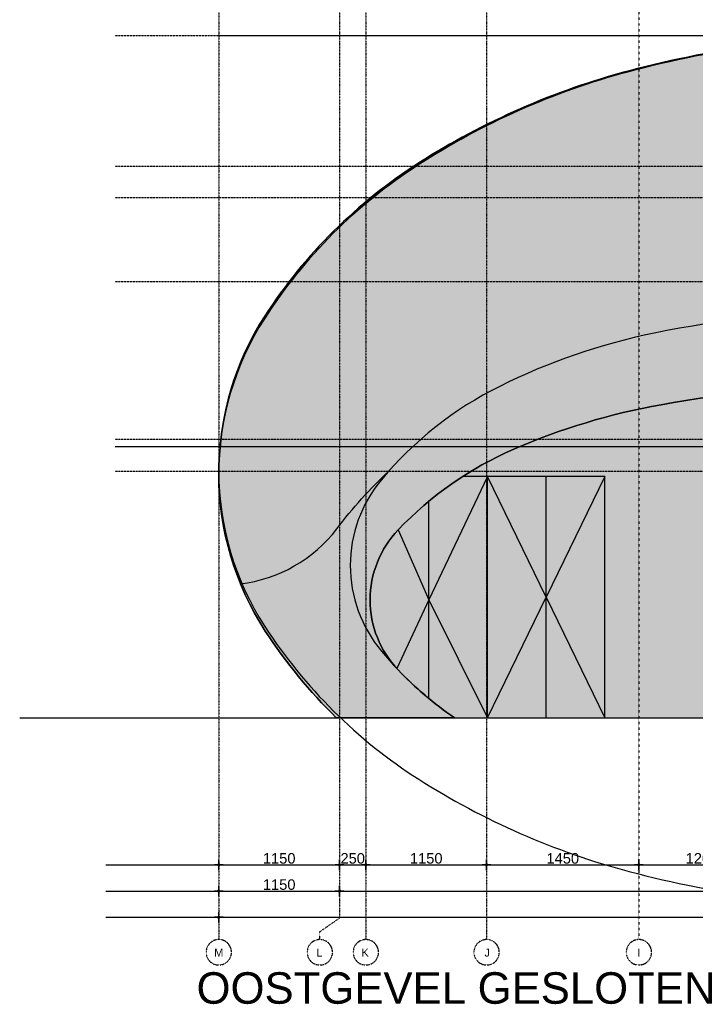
# Model space of a CAD drawing. Header units: metres. Extents: x 135527 to 1530300, y -118103 to -69281.
# Tile 84 of 88: x 241658 to 248090, y -85064 to -75686. Entities that reach past the tile are written whole.
import ezdxf
from ezdxf.enums import TextEntityAlignment as Align

# ---------------------------------------------------------------- set-up
doc = ezdxf.new("R2010")
doc.units = ezdxf.units.M
doc.header["$LTSCALE"] = 0.1
doc.header["$PDMODE"] = 35
for name, pattern in [('ACAD_ISO03W100', [30, 12, -18]), ('DASHDOT', [1, 0.5, -0.25, 0, -0.25]), ('DASHDOT2', [12.7, 6.35, -3.175, 0, -3.175]), ('HIDDEN', [0.375, 0.25, -0.125])]:
    doc.linetypes.add(name, pattern=pattern)
doc.layers.get('DEFPOINTS').update_dxf_attribs({"color": 6})
for name, color, linetype in [('_01-STRAMIENEN', 8, 'DASHDOT2'), ('_02-section-thick', 3, 'Continuous'), ('_02Constructie', 2, 'Continuous'), ('_03-PROJECTION', 1, 'Continuous'), ('_05text100', 8, 'Continuous'), ('_06-DIMENSIONS', 7, 'Continuous'), ('_11-BLOCKS', 7, 'Continuous')]:
    doc.layers.add(name, color=color, linetype=linetype)
doc.layers.add('_01Hulplijnen', color=6, linetype='Continuous', plot=False)
for name, color, linetype, true_color in [('_09_afdruiprand', 7, 'Continuous', 0xd49d1c), ('_09_hatch_kleur', 7, 'Continuous', 0x87ded1), ('_09_hatch_zand_donker', 7, 'Continuous', 0xf2d89c), ('_09_hatch_zand_licht', 7, 'Continuous', 0xf4e799)]:
    doc.layers.add(name, color=color, linetype=linetype, true_color=true_color)
doc.styles.add('NIO 1_100 groot', font='arial.ttf', dxfattribs={"height": 300})
doc.styles.add('NIOstandard', font='arial.ttf')
doc.dimstyles.new('NIO-50-KLEIN', dxfattribs={"dimtxt": 100, "dimasz": 10, "dimexe": 2, "dimexo": 5, "dimgap": 10, "dimtad": 1, "dimdec": 0, "dimzin": 0, "dimdsep": 46, "dimtxsty": 'NIOstandard', "dimblk1": 'MAATSTR', "dimblk2": 'MAATSTR', "dimsah": 1, "dimcen": 0, "dimdle": 1.5, "dimse1": 1, "dimse2": 1, "dimclrd": 7, "dimclre": 256, "dimclrt": 256, "dimazin": 0, "dimtfac": 1, "dimtdec": 0, "dimtofl": 0, "dimtmove": 1, "dimatfit": 2, "dimldrblk": 'MAATSTR', "dimfxl": 1, "dimtvp": 1, "dimtolj": 1, "dimtzin": 0, "dimarcsym": 0})

# ---------------------------------------------------------------- blocks, each defined once
blk = doc.blocks.new('MAATSTR')
at = {"linetype": 'Continuous'}
for p, q in [((-4.166666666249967, 0), (4.166666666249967, 0)), ((0, 4.999999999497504), (0, -4.999999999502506))]:
    blk.add_line(p, q, dxfattribs=at)
at = {"linetype": 'Continuous', "const_width": 1.5}
blk.add_lwpolyline([(-0.75, 0, 1), (0.75, 0, 1)], format="xyb", close=True, dxfattribs=at)
blk = doc.blocks.new('*D304')
at = {"layer": '_06-DIMENSIONS', "color": 7, "lineweight": -2, "transparency": 16777216}
blk.add_line((-1790, -1400.000000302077), (-660.0000000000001, -1400.000000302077), dxfattribs=at)
at = {"layer": 'DEFPOINTS', "color": 0, "transparency": 16777216}
for p in [(-1800, -3.021264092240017e-07), (-650, -3.021268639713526e-07), (-650.0000000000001, -1400.000000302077)]:
    blk.add_point(p, dxfattribs=at)
at = {"layer": '_06-DIMENSIONS', "color": 7, "lineweight": -2, "transparency": 16777216, "xscale": 10, "yscale": 10, "zscale": 10, "rotation": 180}
blk.add_blockref('MAATSTR', (-1800, -1400.000000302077), dxfattribs=at)
at = {"layer": '_06-DIMENSIONS', "color": 7, "lineweight": -2, "transparency": 16777216, "xscale": 10, "yscale": 10, "zscale": 10}
blk.add_blockref('MAATSTR', (-650.0000000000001, -1400.000000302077), dxfattribs=at)
at = {"layer": '_06-DIMENSIONS', "transparency": 16777216, "insert": (-1225, -1338.942701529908), "char_height": 100, "attachment_point": 5, "style": 'NIOstandard'}
blk.add_mtext('\\A1;1150', dxfattribs=at)
blk = doc.blocks.new('*D305')
at = {"layer": '_06-DIMENSIONS', "color": 7, "lineweight": -2, "transparency": 16777216}
blk.add_line((-390.0000000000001, -1400.000000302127), (740.0000000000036, -1400.000000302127), dxfattribs=at)
at = {"layer": 'DEFPOINTS', "color": 0, "transparency": 16777216}
for p in [(-400, -3.021264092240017e-07), (750.0000000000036, -1400.000000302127), (750.0000000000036, -1400.000000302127)]:
    blk.add_point(p, dxfattribs=at)
at = {"layer": '_06-DIMENSIONS', "color": 7, "lineweight": -2, "transparency": 16777216, "xscale": 10, "yscale": 10, "zscale": 10, "rotation": 180}
blk.add_blockref('MAATSTR', (-400.0000000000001, -1400.000000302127), dxfattribs=at)
at = {"layer": '_06-DIMENSIONS', "color": 7, "lineweight": -2, "transparency": 16777216, "xscale": 10, "yscale": 10, "zscale": 10}
blk.add_blockref('MAATSTR', (750.0000000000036, -1400.000000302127), dxfattribs=at)
at = {"layer": '_06-DIMENSIONS', "transparency": 16777216, "insert": (175.0000000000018, -1338.942701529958), "char_height": 100, "attachment_point": 5, "style": 'NIOstandard'}
blk.add_mtext('\\A1;1150', dxfattribs=at)
blk = doc.blocks.new('*D315')
at = {"layer": '_06-DIMENSIONS', "color": 7, "lineweight": -2, "transparency": 16777216}
blk.add_line((-1790, -1650.000000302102), (-660.0000000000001, -1650.000000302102), dxfattribs=at)
at = {"layer": 'DEFPOINTS', "color": 0, "transparency": 16777216}
for p in [(-1800, -3.021264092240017e-07), (-650, -3.021268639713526e-07), (-650.0000000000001, -1650.000000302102)]:
    blk.add_point(p, dxfattribs=at)
at = {"layer": '_06-DIMENSIONS', "color": 7, "lineweight": -2, "transparency": 16777216, "xscale": 10, "yscale": 10, "zscale": 10, "rotation": 180}
blk.add_blockref('MAATSTR', (-1800, -1650.000000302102), dxfattribs=at)
at = {"layer": '_06-DIMENSIONS', "color": 7, "lineweight": -2, "transparency": 16777216, "xscale": 10, "yscale": 10, "zscale": 10}
blk.add_blockref('MAATSTR', (-650.0000000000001, -1650.000000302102), dxfattribs=at)
at = {"layer": '_06-DIMENSIONS', "transparency": 16777216, "insert": (-1225, -1588.942701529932), "char_height": 100, "attachment_point": 5, "style": 'NIOstandard'}
blk.add_mtext('\\A1;1150', dxfattribs=at)
blk = doc.blocks.new('*D316')
at = {"layer": '_06-DIMENSIONS', "color": 7, "lineweight": -2, "transparency": 16777216}
blk.add_line((-640.0000000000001, -1650.000000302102), (10040, -1650.000000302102), dxfattribs=at)
at = {"layer": 'DEFPOINTS', "color": 0, "transparency": 16777216}
for p in [(-650, -3.021268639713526e-07), (10050, -3.021264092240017e-07), (10050, -1650.000000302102)]:
    blk.add_point(p, dxfattribs=at)
at = {"layer": '_06-DIMENSIONS', "color": 7, "lineweight": -2, "transparency": 16777216, "xscale": 10, "yscale": 10, "zscale": 10, "rotation": 180}
blk.add_blockref('MAATSTR', (-650.0000000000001, -1650.000000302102), dxfattribs=at)
at = {"layer": '_06-DIMENSIONS', "color": 7, "lineweight": -2, "transparency": 16777216, "xscale": 10, "yscale": 10, "zscale": 10}
blk.add_blockref('MAATSTR', (10050, -1650.000000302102), dxfattribs=at)
at = {"layer": '_06-DIMENSIONS', "transparency": 16777216, "insert": (4700, -1588.942701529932), "char_height": 100, "attachment_point": 5, "style": 'NIOstandard'}
blk.add_mtext('\\A1;10700', dxfattribs=at)
blk = doc.blocks.new('*D318')
at = {"layer": '_06-DIMENSIONS', "color": 7, "lineweight": -2, "transparency": 16777216}
blk.add_line((-1790, -1900.000000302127), (11190, -1900.000000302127), dxfattribs=at)
at = {"layer": 'DEFPOINTS', "color": 0, "transparency": 16777216}
for p in [(-1800, -3.021268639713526e-07), (11200, -3.021268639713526e-07), (11200, -1900.000000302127)]:
    blk.add_point(p, dxfattribs=at)
at = {"layer": '_06-DIMENSIONS', "color": 7, "lineweight": -2, "transparency": 16777216, "xscale": 10, "yscale": 10, "zscale": 10, "rotation": 180}
blk.add_blockref('MAATSTR', (-1800, -1900.000000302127), dxfattribs=at)
at = {"layer": '_06-DIMENSIONS', "color": 7, "lineweight": -2, "transparency": 16777216, "xscale": 10, "yscale": 10, "zscale": 10}
blk.add_blockref('MAATSTR', (11200, -1900.000000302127), dxfattribs=at)
at = {"layer": '_06-DIMENSIONS', "transparency": 16777216, "insert": (4700, -1838.908595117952), "char_height": 100, "attachment_point": 5, "style": 'NIOstandard'}
blk.add_mtext('\\A1;13000', dxfattribs=at)
blk = doc.blocks.new('as')
at = {"layer": '_01-STRAMIENEN', "ltscale": 0.4}
blk.add_circle((0, 1208.56689530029), 1208.566895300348, dxfattribs=at)
at = {"layer": '_01-STRAMIENEN', "ltscale": 0.4, "style": 'NIOstandard'}
blk.add_attdef('R01', text='', height=749.9999999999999, dxfattribs=at).set_placement((0, 800.6258822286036), align=Align.CENTER)
blk = doc.blocks.new('*D319')
at = {"layer": '_06-DIMENSIONS', "color": 7, "lineweight": -2, "transparency": 16777216}
blk.add_line((760.0000000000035, -1400.000000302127), (2190.000000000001, -1400.000000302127), dxfattribs=at)
at = {"layer": 'DEFPOINTS', "color": 0, "transparency": 16777216}
for p in [(750.0000000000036, -3.021264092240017e-07), (2200.000000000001, -3.021268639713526e-07), (2200.000000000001, -1400.000000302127)]:
    blk.add_point(p, dxfattribs=at)
at = {"layer": '_06-DIMENSIONS', "color": 7, "lineweight": -2, "transparency": 16777216, "xscale": 10, "yscale": 10, "zscale": 10, "rotation": 180}
blk.add_blockref('MAATSTR', (750.0000000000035, -1400.000000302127), dxfattribs=at)
at = {"layer": '_06-DIMENSIONS', "color": 7, "lineweight": -2, "transparency": 16777216, "xscale": 10, "yscale": 10, "zscale": 10}
blk.add_blockref('MAATSTR', (2200.000000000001, -1400.000000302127), dxfattribs=at)
at = {"layer": '_06-DIMENSIONS', "transparency": 16777216, "insert": (1475.000000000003, -1338.942701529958), "char_height": 100, "attachment_point": 5, "style": 'NIOstandard'}
blk.add_mtext('\\A1;1450', dxfattribs=at)
blk = doc.blocks.new('*D320')
at = {"layer": '_06-DIMENSIONS', "color": 7, "lineweight": -2, "transparency": 16777216}
blk.add_line((2210.000000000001, -1400.000000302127), (3389.999964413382, -1400.000000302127), dxfattribs=at)
at = {"layer": 'DEFPOINTS', "color": 0, "transparency": 16777216}
for p in [(2200.000000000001, -3.021268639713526e-07), (3399.999964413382, -3.021264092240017e-07), (3399.999964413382, -1400.000000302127)]:
    blk.add_point(p, dxfattribs=at)
at = {"layer": '_06-DIMENSIONS', "color": 7, "lineweight": -2, "transparency": 16777216, "xscale": 10, "yscale": 10, "zscale": 10, "rotation": 180}
blk.add_blockref('MAATSTR', (2200.000000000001, -1400.000000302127), dxfattribs=at)
at = {"layer": '_06-DIMENSIONS', "color": 7, "lineweight": -2, "transparency": 16777216, "xscale": 10, "yscale": 10, "zscale": 10}
blk.add_blockref('MAATSTR', (3399.999964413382, -1400.000000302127), dxfattribs=at)
at = {"layer": '_06-DIMENSIONS', "transparency": 16777216, "insert": (2799.999982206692, -1338.942701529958), "char_height": 100, "attachment_point": 5, "style": 'NIOstandard'}
blk.add_mtext('\\A1;1200', dxfattribs=at)
blk = doc.blocks.new('*D325')
at = {"layer": '_06-DIMENSIONS', "color": 7, "lineweight": -2, "transparency": 16777216}
blk.add_line((-640.0000000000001, -1400.000000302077), (-410.0000000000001, -1400.000000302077), dxfattribs=at)
at = {"layer": 'DEFPOINTS', "color": 0, "transparency": 16777216}
for p in [(-650, -3.021268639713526e-07), (-400, -3.021264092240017e-07), (-400.0000000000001, -1400.000000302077)]:
    blk.add_point(p, dxfattribs=at)
at = {"layer": '_06-DIMENSIONS', "color": 7, "lineweight": -2, "transparency": 16777216, "xscale": 10, "yscale": 10, "zscale": 10, "rotation": 180}
blk.add_blockref('MAATSTR', (-650.0000000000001, -1400.000000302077), dxfattribs=at)
at = {"layer": '_06-DIMENSIONS', "color": 7, "lineweight": -2, "transparency": 16777216, "xscale": 10, "yscale": 10, "zscale": 10}
blk.add_blockref('MAATSTR', (-400.0000000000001, -1400.000000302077), dxfattribs=at)
at = {"layer": '_06-DIMENSIONS', "transparency": 16777216, "insert": (-525.0000000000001, -1338.942701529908), "char_height": 100, "attachment_point": 5, "style": 'NIOstandard'}
blk.add_mtext('\\A1;250', dxfattribs=at)
blk = doc.blocks.new('*U396')
at = {"layer": '_01-STRAMIENEN', "color": 253, "linetype": 'HIDDEN', "ltscale": 40}
for points in [[(-14151.52589583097, 6500), (1244.49792445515, 6500)], [(-14151.52589583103, 5255), (1244.497924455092, 5255)], [(-14151.52589583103, 4955), (1244.497924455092, 4955)], [(-14151.52589583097, 4155), (1244.49792445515, 4155)], [(-14151.52589583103, 2655), (1244.497924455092, 2655)], [(-14151.52589583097, 2350), (1244.49792445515, 2350)], [(-14151.52589583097, -2.434952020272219e-16), (1244.49792445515, 0)]]:
    blk.add_lwpolyline(points, dxfattribs=at)
at = {"layer": '_01Hulplijnen', "ltscale": 40}
blk.add_lwpolyline([(-14151.52589583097, 2585), (1244.49792445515, 2585)], dxfattribs=at)
blk = doc.blocks.new('*U303')
at = {"layer": '_01-STRAMIENEN', "linetype": 'DASHDOT', "ltscale": 40}
for points in [[(-1800, 7145.44883392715), (-1800, -2111.968295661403)], [(-650, 7145.44883392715), (-650, -1906.242639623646)], [(-400, 7145.44883392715), (-400, -2111.968295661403)], [(750.0000000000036, 7145.44883392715), (750.0000000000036, -2111.968295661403)]]:
    blk.add_lwpolyline(points, dxfattribs=at)
at = {"layer": '_01-STRAMIENEN', "linetype": 'ACAD_ISO03W100'}
for points in [[(2200.000000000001, 7145.44883392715), (2200.000000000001, -2111.968295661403)], [(-837.9610290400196, -2112.093168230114), (-837.9610290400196, -2036.926677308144), (-650.0000000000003, -1906.242639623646)]]:
    blk.add_lwpolyline(points, dxfattribs=at)
at = {"layer": '_01Hulplijnen'}
blk.add_line((-1800, 6500.000002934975), (11200, 6500.000002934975), dxfattribs=at)
blk.add_lwpolyline([(11200, 2349.999999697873, 0.1448782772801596), (10762.23237573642, 3829.100298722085, 0.1071741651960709), (9296.19407771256, 5284.493143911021, 0.0775751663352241), (7293.923096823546, 6162.802458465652, 0.06472529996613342), (4700.000000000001, 6500.000002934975, 0.06472529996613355), (2106.076903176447, 6162.80245846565, 0.07757516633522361), (103.8059222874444, 5284.493143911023, 0.1071741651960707), (-1362.232375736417, 3829.100298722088, 0.1448782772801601), (-1799.999999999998, 2349.999999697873, 0.1448782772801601), (-1362.232375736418, 870.8997006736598, 0.1071741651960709), (103.8059222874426, -584.4931445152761, 0.07757516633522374), (2106.076903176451, -1462.802459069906, 0.0647252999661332), (4700, -1800.000003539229, 0.06472529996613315), (7293.923096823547, -1462.802459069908, 0.07757516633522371), (9296.194077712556, -584.4931445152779, 0.1071741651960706), (10762.23237573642, 870.8997006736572, 0.1448782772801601)], format="xyb", close=True, dxfattribs=at)
at = {"layer": 'DEFPOINTS'}
for p, q in [((-2876.171767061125, -3.021264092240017e-07), (12251.61321041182, -3.021264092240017e-07)), ((-2876.171767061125, -1400.000000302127), (12251.61321041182, -1400.000000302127)), ((-2876.171767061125, -1650.000000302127), (12251.61321041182, -1650.000000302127)), ((-2876.171767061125, -1900.000000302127), (12251.61321041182, -1900.000000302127))]:
    blk.add_line(p, q, dxfattribs=at)
at = {"layer": '_11-BLOCKS'}
ref = blk.add_blockref('as', (-1800, -2353.68167472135), dxfattribs=dict(at, xscale=-0.1, yscale=0.1, zscale=0.1, rotation=359.9999419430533))
ref.add_attrib('R01', 'M', dxfattribs={"ltscale": 0.4, "height": 74.99999999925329, "rotation": 359.9999419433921, "style": 'NIOstandard'}).set_placement((-1799.846440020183, -2273.619086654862), align=Align.CENTER)
ref = blk.add_blockref('as', (-837.9610290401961, -2353.681674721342), dxfattribs=dict(at, xscale=-0.1, yscale=0.1, zscale=0.1, rotation=359.9999419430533))
ref.add_attrib('R01', 'L', dxfattribs={"ltscale": 0.4, "height": 74.99999999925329, "rotation": 359.9999419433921, "style": 'NIOstandard'}).set_placement((-841.9002385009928, -2273.619082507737), align=Align.CENTER)
ref = blk.add_blockref('as', (-400.0001224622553, -2353.681674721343), dxfattribs=dict(at, xscale=-0.1, yscale=0.1, zscale=0.1, rotation=359.9999419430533))
ref.add_attrib('R01', 'K', dxfattribs={"ltscale": 0.4, "height": 74.99999999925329, "rotation": 359.9999419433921, "style": 'NIOstandard'}).set_placement((-407.4693455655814, -2273.619078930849), align=Align.CENTER)
ref = blk.add_blockref('as', (750, -2353.681674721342), dxfattribs=dict(at, xscale=-0.1, yscale=0.1, zscale=0.1, rotation=359.9999419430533))
ref.add_attrib('R01', 'J', dxfattribs={"ltscale": 0.4, "height": 74.99999999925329, "rotation": 359.9999419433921, "style": 'NIOstandard'}).set_placement((755.3206813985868, -2273.61909189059), align=Align.CENTER)
ref = blk.add_blockref('as', (2199.999877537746, -2353.68167472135), dxfattribs=dict(at, xscale=-0.1, yscale=0.1, zscale=0.1, rotation=359.9999419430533))
ref.add_attrib('R01', 'I', dxfattribs={"ltscale": 0.4, "height": 74.99999999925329, "rotation": 359.9999419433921, "style": 'NIOstandard'}).set_placement((2199.641841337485, -2273.619086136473), align=Align.CENTER)
at = {"layer": '_06-DIMENSIONS'}
for base, p1, p2, picture, middle in [((-650.0000000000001, -1400.000000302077), (-1800, -3.021264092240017e-07), (-650, -3.021268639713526e-07), '*D304', (-1225, -1338.942701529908)), ((-650.0000000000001, -1650.000000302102), (-1800, -3.021264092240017e-07), (-650, -3.021268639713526e-07), '*D315', (-1225, -1588.942701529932)), ((11200, -1900.000000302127), (-1800, -3.021268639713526e-07), (11200, -3.021268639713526e-07), '*D318', (4700, -1838.908595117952)), ((10050, -1650.000000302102), (-650, -3.021268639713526e-07), (10050, -3.021264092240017e-07), '*D316', (4700, -1588.942701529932)), ((-400.0000000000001, -1400.000000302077), (-650, -3.021268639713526e-07), (-400, -3.021264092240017e-07), '*D325', (-525.0000000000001, -1338.942701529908)), ((750.0000000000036, -1400.000000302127), (-400, -3.021264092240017e-07), (750.0000000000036, -1400.000000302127), '*D305', (175.0000000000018, -1338.942701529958)), ((2200.000000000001, -1400.000000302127), (750.0000000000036, -3.021264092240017e-07), (2200.000000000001, -3.021268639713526e-07), '*D319', (1475.000000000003, -1338.942701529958)), ((3399.999964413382, -1400.000000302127), (2200.000000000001, -3.021268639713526e-07), (3399.999964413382, -3.021264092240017e-07), '*D320', (2799.999982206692, -1338.942701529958))]:
    dim = blk.add_linear_dim(base=base, p1=p1, p2=p2, dimstyle='NIO-50-KLEIN', dxfattribs=at)
    dim.commit()
    dim.dimension.update_dxf_attribs({"geometry": picture, "text_midpoint": middle})

msp = doc.modelspace()

# ---------------------------------------------------------------- hatches: boundary and pattern name
at = {"layer": '_02Constructie'}
h = msp.add_hatch(dxfattribs=at)
h.set_pattern_fill('AR-SAND', color=253, scale=5)
h.set_pattern_definition([(37.50000000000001, (230053.3569596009, -79985.20569089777), (-8.000156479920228, 244.7066186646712), [0, -193.04, 0, -215.9, 0, -206.375]), (7.499999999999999, (230053.3569596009, -79985.20569089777), (224.7616415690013, 358.4125502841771), [0, -104.14, 0, -173.99, 0, -66.67500000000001]), (327.5, (229897.1469596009, -79985.20569089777), (395.496185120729, 0.718592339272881), [0, -63.5, 0, -228.6, 0, -298.45]), (317.5, (229897.1469596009, -79985.20569089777), (381.7782262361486, 111.4646616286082), [0, -31.75, 0, -149.86, 0, -171.45])])
h.paths.add_polyline_path([(249662.9625700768, -78471.55927120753, -0.05075451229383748), (251628.0803240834, -78671.55164206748, -0.06459709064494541), (253097.7242729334, -79177.99566446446, -0.1040406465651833), (254224.8531398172, -80067.68747259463, -0.175584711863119), (254520.449153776, -80883.48398601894, -0.1755847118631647), (254224.8531398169, -81699.28049944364, -0.06791801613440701), (253528.2823856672, -82335.20569059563), (255415.7929505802, -82335.20569059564, 0.05714669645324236), (256119.2216921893, -81473.62855535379, 0.1443484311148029), (256553.3569596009, -79985.20569059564, 0.1443484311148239), (256110.5518372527, -78499.3390484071, 0.107176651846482), (254640.9581695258, -77042.87694236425, 0.07781134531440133), (252635.3309177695, -76166.24636636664, 0.06500825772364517), (250041.204809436, -75835.22340368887, 0.06500825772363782), (247449.0525876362, -76181.36402074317, 0.07781134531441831), (245448.5700141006, -77069.67213887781, 0.1071766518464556), (243987.4922270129, -78534.6769561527, 0.1443484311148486), (243553.3569596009, -80023.09982091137, 0.1443484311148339), (243996.1620819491, -81508.96646309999, 0.05484425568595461), (244672.4477560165, -82335.20569059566), (245797.6427544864, -82335.20569059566, -0.06791801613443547), (245101.0720003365, -81699.28049944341, -0.1755847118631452), (244805.4759863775, -80883.48398601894, -0.1755847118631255), (245101.0720003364, -80067.68747259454, -0.1040406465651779), (246228.2008672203, -79177.99566446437, -0.06459709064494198), (247697.8448160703, -78671.55164206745, -0.0507545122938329)])
h.paths.add_polyline_path([(253166.5215294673, -77100.4151614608, -0.3893633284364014), (253367.3798236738, -76791.56041008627, -0.1442510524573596), (253841.0942580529, -76808.12107332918, -0.001440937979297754), (254215.4280433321, -76933.98214055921, -0.1002048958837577), (254962.4528210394, -77368.64886331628), (255085.5438252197, -77478.08028755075, -0.0593302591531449), (255475.6803766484, -77949.9630083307, -0.09881997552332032), (255638.3442844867, -78362.80991476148, -0.5030352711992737), (255192.0612385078, -78838.20938743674, -0.2500929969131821), (253311.5244223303, -77536.97992353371, -0.07749615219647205)], flags=16)
h = msp.add_hatch(dxfattribs=at)
h.set_pattern_fill('AR-SAND', color=253, scale=3)
h.set_pattern_definition([(37.50000000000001, (230053.3569596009, -79985.20569089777), (-4.800093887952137, 146.8239711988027), [0, -115.824, 0, -129.54, 0, -123.825]), (7.499999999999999, (230053.3569596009, -79985.20569089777), (134.8569849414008, 215.0475301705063), [0, -62.48400000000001, 0, -104.394, 0, -40.005]), (327.5, (229959.6309596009, -79985.20569089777), (237.2977110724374, 0.4311554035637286), [0, -38.09999999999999, 0, -137.16, 0, -179.07]), (317.5, (229959.6309596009, -79985.20569089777), (229.0669357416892, 66.87879697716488), [0, -19.05, 0, -89.916, 0, -102.87])])
edge = h.paths.add_edge_path()
edge.add_arc((251546.5830426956, -79465.05734081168), 3487.819352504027, 304.6232121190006, 320.1650067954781)
edge.add_arc((253246.9188637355, -80883.48398601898), 1273.530290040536, 320.1650067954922, 360.000000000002)
edge.add_arc((253246.9188637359, -80883.48398601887), 1273.530290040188, 359.9999999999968, 399.8349932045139)
edge.add_arc((251546.583042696, -82301.91063122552), 3487.819352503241, 39.83499320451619, 63.59387339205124)
edge.add_arc((250411.0700418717, -84588.77270998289), 6041.077651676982, 63.59387339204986, 78.3778953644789)
edge.add_arc((249662.9625700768, -88226.1432054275), 9754.583934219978, 78.37789536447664, 89.99999999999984)
edge.add_arc((249662.9625700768, -88226.14320542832), 9754.583934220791, 89.99999999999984, 101.6221046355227)
edge.add_arc((248914.8550982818, -84588.7727099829), 6041.077651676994, 101.6221046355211, 116.4061266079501)
edge.add_arc((247779.3420974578, -82301.91063122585), 3487.819352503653, 116.4061266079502, 140.1650067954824)
edge.add_arc((246079.0062764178, -80883.48398601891), 1273.53029004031, 140.165006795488, 180.0000000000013)
edge.add_arc((246079.0062764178, -80883.48398601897), 1273.530290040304, 179.9999999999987, 219.834993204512)
edge.add_arc((247779.3420974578, -79465.05734081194), 3487.819352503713, 219.8349932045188, 235.3767878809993)
edge.add_arc((247710.5551001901, -79544.80630521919), 3383.129080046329, 223.5890026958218, 235.5680555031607, ccw=False)
edge.add_arc((245959.4022923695, -81211.76578353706), 965.4256121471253, 179.9790337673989, 223.5890026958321, ccw=False)
edge.add_arc((245959.4022923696, -81211.76578353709), 965.4256121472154, 136.3690648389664, 179.9790337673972, ccw=False)
edge.add_arc((247709.3346510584, -82880.00641327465), 3383.129080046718, 113.479188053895, 136.3690648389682, ccw=False)
edge.add_arc((248883.6492416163, -85583.43003438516), 6330.587991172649, 100.18891838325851, 113.47918805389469, ccw=False)
edge.add_arc((249657.8273795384, -89890.91120711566), 10707.08725915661, 89.97903376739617, 100.18891838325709, ccw=False)
edge.add_arc((249657.8273795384, -89890.91120711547), 10707.08725915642, 79.76914915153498, 89.97903376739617, ccw=False)
edge.add_arc((250435.1577812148, -85583.99777760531), 6330.587991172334, 66.47887948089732, 79.76914915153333, ccw=False)
edge.add_arc((251611.4505835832, -82881.4343138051), 3383.129080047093, 43.589002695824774, 66.47887948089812, ccw=False)
edge.add_arc((253362.6033914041, -81214.4748354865), 965.4256121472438, -0.020966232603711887, 43.58900269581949, ccw=False)
edge.add_arc((253362.6033914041, -81214.47483548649), 965.4256121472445, 316.369064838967, 359.9790337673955, ccw=False)
edge.add_arc((251612.6710327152, -79546.23420574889), 3383.129080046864, 304.4746898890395, 316.36906483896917, ccw=False)
edge.add_line((253527.664617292, -82335.20569059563), (253528.2823856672, -82335.20569059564))
at = {"layer": '_09_hatch_kleur'}
h = msp.add_hatch(color=256, dxfattribs=at)
h.dxf.hatch_style = 1
edge = h.paths.add_edge_path()
edge.add_arc((251612.6710327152, -79546.23420574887), 3383.129080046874, 304.4746898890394, 316.3690648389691)
edge.add_arc((253362.6033914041, -81214.47483548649), 965.425612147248, 316.369064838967, 359.9790337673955)
edge.add_arc((253362.6033914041, -81214.4748354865), 965.4256121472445, 359.9790337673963, 403.5890026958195)
edge.add_arc((251611.4505835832, -82881.4343138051), 3383.129080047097, 43.5890026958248, 66.47887948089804)
edge.add_arc((250435.1577812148, -85583.99777760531), 6330.58799117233, 66.47887948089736, 79.7691491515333)
edge.add_arc((249657.8273795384, -89890.91120711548), 10707.08725915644, 79.76914915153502, 89.97903376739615)
edge.add_arc((249657.8273795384, -89890.91120711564), 10707.0872591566, 89.97903376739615, 100.1889183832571)
edge.add_arc((248883.6492416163, -85583.43003438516), 6330.587991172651, 100.1889183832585, 113.4791880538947)
edge.add_arc((247709.3346510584, -82880.00641327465), 3383.129080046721, 113.479188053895, 136.3690648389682)
edge.add_arc((245959.4022923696, -81211.76578353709), 965.4256121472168, 136.3690648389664, 179.9790337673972)
edge.add_arc((245959.4022923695, -81211.76578353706), 965.425612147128, 179.979033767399, 223.5890026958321)
edge.add_arc((247710.5551001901, -79544.80630521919), 3383.129080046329, 223.5890026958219, 235.5680555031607)
edge.add_line((245797.6427544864, -82335.20569059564), (253527.664617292, -82335.20569059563))
at = {"layer": '_09_hatch_zand_donker'}
h = msp.add_hatch(color=256, dxfattribs=at)
h.dxf.hatch_style = 1
edge = h.paths.add_edge_path()
edge.add_arc((251546.5830426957, -79465.05734081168), 3487.819352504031, 304.6232121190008, 320.1650067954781)
edge.add_arc((253246.9188637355, -80883.48398601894), 1273.530290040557, 320.1650067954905, 360)
edge.add_arc((253246.9188637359, -80883.48398601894), 1273.530290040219, 0, 39.83499320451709)
edge.add_arc((251546.583042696, -82301.91063122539), 3487.819352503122, 39.83499320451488, 63.59387339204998)
edge.add_arc((250411.0700418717, -84588.77270998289), 6041.077651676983, 63.59387339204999, 78.37789536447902)
edge.add_arc((249662.9625700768, -88226.1432054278), 9754.583934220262, 78.37789536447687, 90.00000000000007)
edge.add_arc((249662.9625700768, -88226.14320542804), 9754.583934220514, 90.00000000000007, 101.622104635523)
edge.add_arc((248914.8550982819, -84588.7727099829), 6041.077651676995, 101.622104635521, 116.40612660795)
edge.add_arc((247779.3420974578, -82301.91063122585), 3487.819352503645, 116.40612660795, 140.1650067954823)
edge.add_arc((246079.0062764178, -80883.48398601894), 1273.530290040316, 140.1650067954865, 180)
edge.add_arc((246079.0062764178, -80883.48398601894), 1273.530290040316, 180, 219.8349932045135)
edge.add_arc((247779.3420974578, -79465.05734081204), 3487.819352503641, 219.8349932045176, 235.3767878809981)
edge.add_arc((247710.5551001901, -79544.80630521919), 3383.129080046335, 223.5890026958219, 235.5680555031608, ccw=False)
edge.add_arc((245959.4022923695, -81211.76578353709), 965.4256121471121, 179.9790337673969, 223.58900269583, ccw=False)
edge.add_arc((245959.4022923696, -81211.76578353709), 965.4256121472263, 136.3690648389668, 179.9790337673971, ccw=False)
edge.add_arc((247709.3346510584, -82880.00641327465), 3383.129080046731, 113.47918805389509, 136.3690648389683, ccw=False)
edge.add_arc((248883.6492416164, -85583.43003438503), 6330.587991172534, 100.18891838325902, 113.4791880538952, ccw=False)
edge.add_arc((249657.8273795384, -89890.91120711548), 10707.08725915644, 89.97903376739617, 100.18891838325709, ccw=False)
edge.add_arc((249657.8273795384, -89890.91120711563), 10707.08725915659, 79.76914915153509, 89.97903376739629, ccw=False)
edge.add_arc((250435.1577812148, -85583.99777760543), 6330.587991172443, 66.47887948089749, 79.76914915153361, ccw=False)
edge.add_arc((251611.4505835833, -82881.43431380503), 3383.129080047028, 43.589002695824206, 66.47887948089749, ccw=False)
edge.add_arc((253362.6033914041, -81214.4748354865), 965.4256121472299, -0.020966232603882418, 43.58900269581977, ccw=False)
edge.add_arc((253362.6033914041, -81214.4748354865), 965.4256121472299, 316.36906483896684, 359.9790337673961, ccw=False)
edge.add_arc((251612.6710327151, -79546.23420574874), 3383.129080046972, 304.4746898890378, 316.3690648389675, ccw=False)
edge.add_line((253527.664617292, -82335.20569059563), (253528.2823856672, -82335.20569059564))
at = {"layer": '_09_hatch_zand_licht'}
h = msp.add_hatch(color=41, dxfattribs=at)
h.dxf.hatch_style = 1
h.set_gradient(color1=(250, 237, 163), color2=(223, 195, 129), rotation=90.00000000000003, tint=1, name='INVCYLINDER')
h.paths.add_polyline_path([(249662.9625700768, -78471.55927120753, -0.05075451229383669), (251628.0803240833, -78671.55164206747, -0.06459709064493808), (253097.7242729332, -79177.99566446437, -0.104040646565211), (254224.8531398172, -80067.68747259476, -0.1755847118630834), (254520.449153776, -80883.48398601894, -0.1755847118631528), (254224.853139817, -81699.2804994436, -0.06791801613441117), (253528.2823856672, -82335.20569059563), (255415.7929505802, -82335.20569059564, 0.05714669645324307), (256119.2216921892, -81473.62855535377, 0.1443484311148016), (256553.3569596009, -79985.20569059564, 0.1443484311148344), (256110.5518372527, -78499.339048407, 0.1071766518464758), (254640.9581695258, -77042.87694236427, 0.07781134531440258), (252635.3309177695, -76166.24636636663, 0.06500825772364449), (250041.204809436, -75835.22340368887, 0.06500825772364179), (247449.052587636, -76181.36402074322, 0.07781134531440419), (245448.5700141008, -77069.67213887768, 0.1071766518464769), (243987.4922270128, -78534.67695615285, 0.1443484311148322), (243553.3569596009, -80023.09982091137, 0.1443484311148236), (243996.1620819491, -81508.96646309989, 0.05484425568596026), (244672.4477560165, -82335.20569059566), (245797.6427544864, -82335.20569059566, -0.06791801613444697), (245101.0720003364, -81699.2804994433, -0.1755847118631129), (244805.4759863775, -80883.48398601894, -0.1755847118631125), (245101.0720003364, -80067.68747259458, -0.1040406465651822), (246228.2008672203, -79177.99566446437, -0.06459709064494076), (247697.8448160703, -78671.55164206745, -0.05075451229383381)])
h.paths.add_polyline_path([(253166.5215294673, -77100.4151614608, -0.3893633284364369), (253367.3798236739, -76791.56041008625, -0.1442510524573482), (253841.0942580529, -76808.12107332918, -0.001440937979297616), (254215.4280433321, -76933.9821405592, -0.1002048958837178), (254962.4528210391, -77368.64886331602), (255085.5438252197, -77478.08028755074, -0.05933025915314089), (255475.6803766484, -77949.96300833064, -0.09881997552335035), (255638.3442844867, -78362.80991476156, -0.5030352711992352), (255192.0612385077, -78838.20938743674, -0.2500929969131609), (253311.5244223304, -77536.97992353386, -0.07749615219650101)], flags=16)

# ---------------------------------------------------------------- linework, layer by layer
at = {"layer": '_01Hulplijnen'}
for points in [[(255415.7929505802, -82335.20569059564), (253527.664617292, -82335.20569059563), (253528.2823856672, -82335.20569059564, 0.06791801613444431), (254224.8531398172, -81699.28049944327, 0.175584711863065), (254520.449153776, -80883.48398601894, 0.1755847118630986), (254224.8531398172, -80067.6874725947, 0.1040406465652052), (253097.7242729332, -79177.99566446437, 0.06459709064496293), (251628.0803240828, -78671.55164206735, 0.05075451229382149), (249662.9625700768, -78471.55927120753, 0.05075451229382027), (247697.8448160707, -78671.55164206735, 0.06459709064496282), (246228.2008672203, -79177.99566446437, 0.1040406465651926), (245101.0720003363, -80067.6874725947, 0.1755847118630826), (244805.4759863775, -80883.48398601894, 0.1755847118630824), (245101.0720003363, -81699.28049944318, 0.0679180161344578), (245797.6427544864, -82335.20569059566), (244672.4477560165, -82335.20569059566, -0.05484425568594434), (243996.1620819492, -81508.96646310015, -0.1443484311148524), (243553.3569596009, -80023.09982091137, -0.1443484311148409), (243987.4922270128, -78534.67695615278, -0.1071766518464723), (245448.5700141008, -77069.67213887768, -0.07781134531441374), (247449.0525876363, -76181.36402074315, -0.06500825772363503), (250041.204809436, -75835.22340368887, -0.06500825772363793), (252635.3309177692, -76166.24636636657, -0.07781134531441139), (254640.9581695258, -77042.87694236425, -0.1071766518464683)], [(249662.9625700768, -78471.55927120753, 0.05075451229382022), (247697.8448160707, -78671.55164206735, 0.06459709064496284), (246228.2008672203, -79177.99566446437, 0.1040406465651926), (245101.0720003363, -80067.6874725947, 0.1755847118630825), (244805.4759863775, -80883.48398601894, 0.1755847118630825), (245101.0720003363, -81699.28049944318, 0.06791801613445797), (245797.6427544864, -82335.20569059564, -0.05231612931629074), (245260.1404540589, -81877.4079502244, -0.1926147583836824), (244993.9767448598, -81211.41250555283, -0.1926147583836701), (245260.6277978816, -80545.61203368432, -0.1002093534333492), (246361.4421238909, -79776.98399835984, -0.05805483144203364), (247763.8037845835, -79352.67643098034, -0.04457852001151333), (249661.7454216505, -79183.82466482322, -0.04457852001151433)], [(254520.449153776, -80883.48398601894, 0.1755847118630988), (254224.8531398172, -80067.6874725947, 0.1040406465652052), (253097.7242729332, -79177.99566446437, 0.06459709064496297), (251628.0803240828, -78671.55164206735, 0.05075451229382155), (249662.9625700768, -78471.55927120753, 0.05075451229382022), (247697.8448160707, -78671.55164206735, 0.06459709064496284), (246228.2008672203, -79177.99566446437, 0.1040406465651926), (245101.0720003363, -80067.6874725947, 0.1755847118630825), (244805.4759863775, -80883.48398601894, 0.1755847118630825), (245101.0720003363, -81699.28049944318, 0.06791801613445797), (245797.6427544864, -82335.20569059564, 0.06459709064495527)]]:
    msp.add_lwpolyline(points, format="xyb", dxfattribs=at)
for points in [[(244672.4477560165, -82335.20569059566), (255415.7929505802, -82335.20569059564, 0.05714669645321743), (256119.221692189, -81473.6285553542, 0.144348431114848), (256553.3569596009, -79985.20569059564, 0.1443484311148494), (256110.5518372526, -78499.33904840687, 0.1071766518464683), (254640.9581695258, -77042.87694236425, 0.07781134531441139), (252635.3309177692, -76166.24636636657, 0.06500825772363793), (250041.204809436, -75835.22340368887, 0.06500825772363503), (247449.0525876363, -76181.36402074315, 0.07781134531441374), (245448.5700141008, -77069.67213887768, 0.1071766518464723), (243987.4922270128, -78534.67695615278, 0.1443484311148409), (243553.3569596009, -80023.09982091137, 0.1443484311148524), (243996.1620819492, -81508.96646310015, 0.05484425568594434)], [(253527.664617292, -82335.20569059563, 0.05194564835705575), (254061.3778858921, -81880.62858533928, 0.1926147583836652), (254328.0289389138, -81214.82811347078, 0.1926147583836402), (254061.8652297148, -80548.83266879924, 0.1002093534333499), (252961.6137262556, -79779.3991978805, 0.05805483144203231), (251559.5629746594, -79354.06541240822, 0.04457852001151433), (249661.7454216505, -79183.82466482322, 0.04457852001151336), (247763.8037845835, -79352.67643098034, 0.05805483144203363), (246361.4421238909, -79776.98399835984, 0.1002093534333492), (245260.6277978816, -80545.61203368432, 0.1926147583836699), (244993.9767448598, -81211.41250555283, 0.1926147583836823), (245260.1404540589, -81877.4079502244, 0.05231612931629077), (245797.6427544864, -82335.20569059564)]]:
    msp.add_lwpolyline(points, format="xyb", close=True, dxfattribs=at)
at = {"layer": '_02-section-thick'}
msp.add_lwpolyline([(241657.9714920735, -82335.20569059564), (259282.076418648, -82335.20569059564)], dxfattribs=at)
at = {"layer": '_02Constructie'}
for points in [[(244672.4477560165, -82335.20569059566), (255415.7929505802, -82335.20569059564, 0.05714669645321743), (256119.221692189, -81473.6285553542, 0.144348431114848), (256553.3569596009, -79985.20569059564, 0.1443484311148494), (256110.5518372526, -78499.33904840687, 0.1071766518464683), (254640.9581695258, -77042.87694236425, 0.07781134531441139), (252635.3309177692, -76166.24636636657, 0.06500825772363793), (250041.204809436, -75835.22340368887, 0.06500825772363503), (247449.0525876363, -76181.36402074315, 0.07781134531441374), (245448.5700141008, -77069.67213887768, 0.1071766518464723), (243987.4922270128, -78534.67695615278, 0.1443484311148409), (243553.3569596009, -80023.09982091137, 0.1443484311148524), (243996.1620819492, -81508.96646310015, 0.05484425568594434)], [(253527.664617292, -82335.20569059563, 0.05194564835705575), (254061.3778858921, -81880.62858533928, 0.1926147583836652), (254328.0289389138, -81214.82811347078, 0.1926147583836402), (254061.8652297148, -80548.83266879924, 0.1002093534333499), (252961.6137262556, -79779.3991978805, 0.05805483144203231), (251559.5629746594, -79354.06541240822, 0.04457852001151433), (249661.7454216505, -79183.82466482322, 0.04457852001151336), (247763.8037845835, -79352.67643098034, 0.05805483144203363), (246361.4421238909, -79776.98399835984, 0.1002093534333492), (245260.6277978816, -80545.61203368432, 0.1926147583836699), (244993.9767448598, -81211.41250555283, 0.1926147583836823), (245260.1404540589, -81877.4079502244, 0.05231612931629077), (245797.6427544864, -82335.20569059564)]]:
    msp.add_lwpolyline(points, format="xyb", close=True, dxfattribs=at)
msp.add_lwpolyline([(254520.449153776, -80883.48398601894, 0.1755847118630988), (254224.8531398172, -80067.6874725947, 0.1040406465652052), (253097.7242729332, -79177.99566446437, 0.06459709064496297), (251628.0803240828, -78671.55164206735, 0.05075451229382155), (249662.9625700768, -78471.55927120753, 0.05075451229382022), (247697.8448160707, -78671.55164206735, 0.06459709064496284), (246228.2008672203, -79177.99566446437, 0.1040406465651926), (245101.0720003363, -80067.6874725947, 0.1755847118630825), (244805.4759863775, -80883.48398601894, 0.1755847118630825), (245101.0720003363, -81699.28049944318, 0.06791801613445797), (245797.6427544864, -82335.20569059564, 0.06459709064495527)], format="xyb", dxfattribs=at)
at = {"layer": '_03-PROJECTION'}
for points in [[(246111.1013569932, -80035.20569059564), (245552.5390509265, -81211.90117535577), (246111.1013569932, -82335.20569059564)], [(247228.2259691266, -82335.20569059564), (247228.2259691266, -80035.20569059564), (245878.3045528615, -80035.20569059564)], [(246111.1013569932, -82335.20569059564), (246111.1013569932, -80035.20569059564)], [(246111.1013569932, -82335.20569059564), (246669.6636630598, -81185.20569059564), (246111.1013569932, -80035.20569059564)], [(246669.6636630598, -82335.20569059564), (246669.6636630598, -80035.20569059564)], [(247228.2259691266, -80035.20569059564), (246669.6636630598, -81185.20569059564), (247228.2259691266, -82335.20569059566)], [(245552.5390509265, -82150.28689493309), (245552.5390509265, -80273.51545577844)], [(245260.6277978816, -80545.61203368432), (245552.5390509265, -81211.90117535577), (245249.6751154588, -81866.23804952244)]]:
    msp.add_lwpolyline(points, dxfattribs=at)
at = {"layer": '_09_afdruiprand'}
msp.add_lwpolyline([(243759.8471488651, -81058.89159585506, 0.2010390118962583), (244678.612803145, -80534.62950218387, -0.04275020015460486), (245172.0902772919, -79985.20569059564, -1.960940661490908)], format="xyb", dxfattribs=at)

# ---------------------------------------------------------------- block references
at = {"layer": '_02Constructie'}
for name, p in [('*U303', (245353.3569596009, -82335.20569059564)), ('*U396', (256717.1046365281, -82335.20569059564))]:
    msp.add_blockref(name, p, dxfattribs=at)

# ---------------------------------------------------------------- texts
at = {"layer": '_05text100', "insert": (243341.6123902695, -84758.30183351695), "char_height": 300, "attachment_point": 1, "style": 'NIO 1_100 groot'}
msp.add_mtext_dynamic_manual_height_columns('OOSTGEVEL{\\fAcadEref|b0|i0|c0|p2; }GESLOTEN', width=7965.951779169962, gutter_width=1, heights=[0], dxfattribs=at)

doc.saveas('drawing.dxf')
